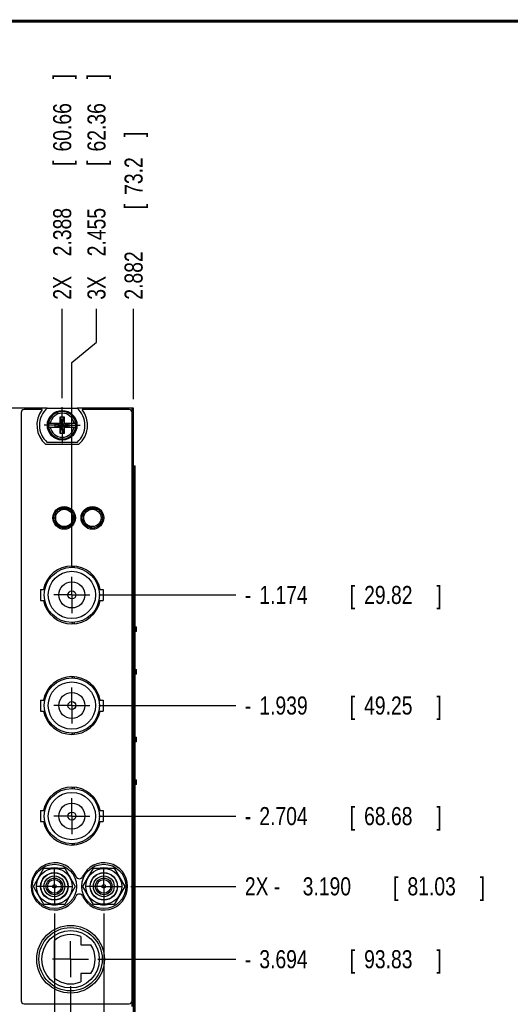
# Model space of a CAD drawing. Header units: inches. Extents: x 0.2 to 16.8, y 0.1 to 10.8.
# Tile 11 of 21: x 5.2 to 8.6, y 4 to 10.8. Entities that reach past the tile are written whole.
import ezdxf

# ---------------------------------------------------------------- set-up
doc = ezdxf.new("R2010")
doc.units = ezdxf.units.IN
doc.header["$LTSCALE"] = 0.935
doc.header["$MEASUREMENT"] = 0
doc.linetypes.add('CENTER', pattern=[0.6, 0.375, -0.075, 0.075, -0.075])
doc.layers.get('0').update_dxf_attribs({"linetype": 'CONTINUOUS'})
doc.layers.add('DEFAULT_1', color=7, linetype='CENTER')
doc.layers.add('DIMENSIONS', color=7, linetype='CONTINUOUS')
doc.styles.get("Standard").update_dxf_attribs({"font": 'txt', "width": 0.8})
doc.dimstyles.new('DIMSTYLE_1', dxfattribs={"dimtxt": 0.125, "dimasz": 0.18, "dimexe": 0.18, "dimexo": 0.0625, "dimgap": 0.09, "dimtad": 0, "dimtih": 1, "dimtoh": 1, "dimdec": 3, "dimzin": 4, "dimdsep": 46, "dimtxsty": 'STANDARD', "dimblk": '_FILLED', "dimblk1": '_FILLED', "dimblk2": '_FILLED', "dimcen": 0.09, "dimadec": 0, "dimazin": 0, "dimtp": 0.01, "dimtm": 0.01, "dimtfac": 1, "dimtdec": 3, "dimtofl": 0, "dimtmove": 0, "dimatfit": 3, "dimldrblk": '_FILLED', "dimfxl": 1, "dimtolj": 1, "dimtzin": 4, "dimarcsym": 0})

# ---------------------------------------------------------------- blocks, each defined once
blk = doc.blocks.new('*D3')
at = {"layer": 'DIMENSIONS', "color": 2, "linetype": 'CONTINUOUS'}
blk.add_line((5.4717, 8.1508), (5.4717, 8.7692), dxfattribs=at)
at = {"layer": 'DIMENSIONS', "color": 2, "linetype": 'CONTINUOUS', "width": 0.8}
for s, p in [(']', (5.5342, 10.3567)), ('60.66', (5.5342, 9.8567)), ('[', (5.5342, 9.7567)), ('2.388', (5.5342, 9.1317)), ('2X ', (5.5342, 8.8317))]:
    blk.add_text(s, height=0.125, rotation=90, dxfattribs=at).set_placement(p)
blk = doc.blocks.new('_FILLED')
at = {"color": 0, "linetype": 'BYBLOCK'}
blk.add_solid([(0, 0), (-1, 0.174), (-1, -0.174)], dxfattribs=at)
blk = doc.blocks.new('*D4')
at = {"layer": 'DIMENSIONS', "color": 2, "linetype": 'CONTINUOUS'}
blk.add_line((5.9657, 8.1437), (5.9657, 8.7692), dxfattribs=at)
at = {"layer": 'DIMENSIONS', "color": 2, "linetype": 'CONTINUOUS', "width": 0.8}
for s, p in [(']', (6.0282, 9.9567)), ('73.2', (6.0282, 9.5567)), ('[', (6.0282, 9.4567)), ('2.882', (6.0282, 8.8317))]:
    blk.add_text(s, height=0.125, rotation=90, dxfattribs=at).set_placement(p)
blk = doc.blocks.new('*D8')
at = {"layer": 'DIMENSIONS', "color": 2, "linetype": 'CONTINUOUS'}
for p, q in [((5.709, 8.5374), (5.709, 8.7692)), ((5.5387, 8.3974), (5.709, 8.5374)), ((5.5387, 6.9768), (5.5387, 8.3974))]:
    blk.add_line(p, q, dxfattribs=at)
at = {"layer": 'DIMENSIONS', "color": 2, "linetype": 'CONTINUOUS', "width": 0.8}
for s, p in [(']', (5.7715, 10.3567)), ('62.36', (5.7715, 9.8567)), ('[', (5.7715, 9.7567)), ('2.455', (5.7715, 9.1317)), ('3X ', (5.7715, 8.8317))]:
    blk.add_text(s, height=0.125, rotation=90, dxfattribs=at).set_placement(p)
blk = doc.blocks.new('*D9')
at = {"layer": 'DIMENSIONS', "color": 2, "linetype": 'CONTINUOUS'}
blk.add_line((5.7597, 4.5856), (5.7597, 2.2517), dxfattribs=at)
at = {"layer": 'DIMENSIONS', "color": 2, "linetype": 'CONTINUOUS', "width": 0.8}
for s, p in [(']', (5.8222, 2.0892)), ('67.97', (5.8222, 1.5892)), ('[', (5.8222, 1.4892)), ('2.676', (5.8222, 0.8642))]:
    blk.add_text(s, height=0.125, rotation=90, dxfattribs=at).set_placement(p)
blk = doc.blocks.new('*D10')
at = {"layer": 'DIMENSIONS', "color": 2, "linetype": 'CONTINUOUS'}
blk.add_line((5.5297, 4.0816), (5.5297, 2.2517), dxfattribs=at)
at = {"layer": 'DIMENSIONS', "color": 2, "linetype": 'CONTINUOUS', "width": 0.8}
for s, p in [(']', (5.5922, 2.0892)), ('62.13', (5.5922, 1.5892)), ('[', (5.5922, 1.4892)), ('2.446', (5.5922, 0.8642))]:
    blk.add_text(s, height=0.125, rotation=90, dxfattribs=at).set_placement(p)
blk = doc.blocks.new('*D11')
at = {"layer": 'DIMENSIONS', "color": 2, "linetype": 'CONTINUOUS'}
for p, q in [((5.4177, 4.5856), (5.4177, 2.6106)), ((5.4177, 2.6106), (5.2044, 2.3865)), ((5.2044, 2.3865), (5.2044, 2.2517))]:
    blk.add_line(p, q, dxfattribs=at)
at = {"layer": 'DIMENSIONS', "color": 2, "linetype": 'CONTINUOUS', "width": 0.8}
for s, p in [(']', (5.2669, 2.0892)), ('59.28', (5.2669, 1.5892)), ('[', (5.2669, 1.4892)), ('2.334', (5.2669, 0.8642))]:
    blk.add_text(s, height=0.125, rotation=90, dxfattribs=at).set_placement(p)
blk = doc.blocks.new('*D20')
at = {"layer": 'DIMENSIONS', "color": 2, "linetype": 'CONTINUOUS'}
blk.add_line((5.7263, 6.7892), (6.6732, 6.7892), dxfattribs=at)
at = {"layer": 'DIMENSIONS', "color": 2, "linetype": 'CONTINUOUS', "width": 0.8}
for s, p in [('1.174', (6.8357, 6.7267)), ('[', (7.4607, 6.7267)), ('29.82', (7.5607, 6.7267)), (']', (8.0607, 6.7267)), ('-', (6.7357, 6.7267))]:
    blk.add_text(s, height=0.125, dxfattribs=at).set_placement(p)
blk = doc.blocks.new('*D21')
at = {"layer": 'DIMENSIONS', "color": 2, "linetype": 'CONTINUOUS'}
blk.add_line((5.7263, 6.0242), (6.6732, 6.0242), dxfattribs=at)
at = {"layer": 'DIMENSIONS', "color": 2, "linetype": 'CONTINUOUS', "width": 0.8}
for s, p in [('1.939', (6.8357, 5.9617)), ('[', (7.4607, 5.9617)), ('49.25', (7.5607, 5.9617)), (']', (8.0607, 5.9617)), ('-', (6.7357, 5.9617))]:
    blk.add_text(s, height=0.125, dxfattribs=at).set_placement(p)
blk = doc.blocks.new('*D22')
at = {"layer": 'DIMENSIONS', "color": 2, "linetype": 'CONTINUOUS'}
blk.add_line((5.7263, 5.2592), (6.6732, 5.2592), dxfattribs=at)
at = {"layer": 'DIMENSIONS', "color": 2, "linetype": 'CONTINUOUS', "width": 0.8}
for s, p in [('2.704', (6.8357, 5.1967)), ('[', (7.4607, 5.1967)), ('68.68', (7.5607, 5.1967)), (']', (8.0607, 5.1967)), ('-', (6.7357, 5.1967))]:
    blk.add_text(s, height=0.125, dxfattribs=at).set_placement(p)
blk = doc.blocks.new('*D23')
at = {"layer": 'DIMENSIONS', "color": 2, "linetype": 'CONTINUOUS'}
blk.add_line((5.9473, 4.7732), (6.6732, 4.7732), dxfattribs=at)
at = {"layer": 'DIMENSIONS', "color": 2, "linetype": 'CONTINUOUS', "width": 0.8}
for s, p in [('2X -', (6.7357, 4.7107)), ('3.190', (7.1357, 4.7107)), ('[', (7.7607, 4.7107)), ('81.03', (7.8607, 4.7107)), (']', (8.3607, 4.7107))]:
    blk.add_text(s, height=0.125, dxfattribs=at).set_placement(p)
blk = doc.blocks.new('*D24')
at = {"layer": 'DIMENSIONS', "color": 2, "linetype": 'CONTINUOUS'}
blk.add_line((5.7173, 4.2692), (6.6732, 4.2692), dxfattribs=at)
at = {"layer": 'DIMENSIONS', "color": 2, "linetype": 'CONTINUOUS', "width": 0.8}
for s, p in [('3.694', (6.8357, 4.2067)), ('[', (7.4607, 4.2067)), ('93.83', (7.5607, 4.2067)), (']', (8.0607, 4.2067)), ('-', (6.7357, 4.2067))]:
    blk.add_text(s, height=0.125, dxfattribs=at).set_placement(p)

msp = doc.modelspace()

# ---------------------------------------------------------------- linework, layer by layer
at = {"color": 7, "linetype": 'CONTINUOUS'}
for p, q in [((5.3674, 8.0812), (4.788, 8.0812)), ((5.1877, 8.0512), (5.1877, 3.9812)), ((5.334, 8.0712), (5.2077, 8.0712)), ((5.368, 8.0817), (5.5755, 8.0817)), ((5.9657, 8.0812), (5.576, 8.0812)), ((5.9357, 8.0712), (5.6094, 8.0712)), ((5.9557, 3.9812), (5.9557, 8.0512)), ((5.9657, 2.9392), (5.9657, 8.0812)), ((5.3771, 7.977), (5.46, 7.977)), ((5.4232, 7.9515), (5.4232, 7.9749)), ((5.4232, 7.9515), (5.5202, 7.9749)), ((5.46, 7.9749), (5.4232, 7.9749)), ((5.4232, 7.9749), (5.5202, 7.9515)), ((5.4579, 7.9061), (5.4855, 8.0203)), ((5.4579, 7.977), (5.4579, 8.0203)), ((5.4855, 7.9061), (5.4579, 8.0203)), ((5.4579, 8.0203), (5.4855, 8.0203)), ((5.46, 7.977), (5.46, 7.9749)), ((5.46, 7.9515), (5.4834, 7.9749)), ((5.4834, 7.9515), (5.46, 7.9749)), ((5.4834, 7.977), (5.4834, 7.9749)), ((5.4834, 7.977), (5.5664, 7.977)), ((5.5202, 7.9749), (5.4834, 7.9749)), ((5.4855, 8.0203), (5.4855, 7.977)), ((5.5202, 7.9515), (5.5202, 7.9749)), ((5.3771, 7.9494), (5.46, 7.9494)), ((5.4232, 7.9515), (5.46, 7.9515)), ((5.4579, 7.9061), (5.4579, 7.9494)), ((5.4855, 7.9061), (5.4579, 7.9061)), ((5.46, 7.9494), (5.46, 7.9515)), ((5.4834, 7.9494), (5.4834, 7.9515)), ((5.4834, 7.9515), (5.5202, 7.9515)), ((5.4834, 7.9494), (5.5664, 7.9494)), ((5.4855, 7.9494), (5.4855, 7.9061)), ((5.5755, 7.8447), (5.368, 7.8447)), ((5.5855, 7.8302), (5.358, 7.8302)), ((5.9657, 7.6812), (5.9774, 7.6812)), ((5.9774, 3.6812), (5.9774, 7.6812)), ((5.4257, 7.3582), (5.4257, 7.2862)), ((5.4497, 7.3822), (5.5217, 7.3822)), ((5.6207, 7.2862), (5.6207, 7.3582)), ((5.6447, 7.3822), (5.7167, 7.3822)), ((5.4497, 7.2622), (5.5217, 7.2622)), ((5.6447, 7.2622), (5.6737, 7.2622)), ((5.6737, 7.2526), (5.6737, 7.2622)), ((5.5387, 6.9802), (5.5475, 6.989)), ((5.5572, 6.9793), (5.5572, 6.9883)), ((5.3217, 6.8272), (5.3217, 6.7512)), ((5.3217, 6.8272), (5.3515, 6.8272)), ((5.7259, 6.8272), (5.7557, 6.8272)), ((5.7557, 6.8272), (5.7557, 6.7512)), ((5.3217, 6.7512), (5.3515, 6.7512)), ((5.7259, 6.7512), (5.7557, 6.7512)), ((5.5387, 6.5982), (5.5475, 6.5894)), ((5.5572, 6.5901), (5.5572, 6.5991)), ((5.9774, 6.5692), (5.9857, 6.5692)), ((5.9857, 6.5372), (5.9857, 6.5692)), ((5.9857, 6.5372), (5.9774, 6.5372)), ((5.9774, 6.2742), (5.9857, 6.2742)), ((5.9857, 6.2422), (5.9857, 6.2742)), ((5.5387, 6.2152), (5.5475, 6.224)), ((5.5572, 6.2143), (5.5572, 6.2233)), ((5.9857, 6.2422), (5.9774, 6.2422)), ((5.3217, 6.0622), (5.3515, 6.0622)), ((5.3217, 6.0622), (5.3217, 5.9862)), ((5.7259, 6.0622), (5.7557, 6.0622)), ((5.7557, 6.0622), (5.7557, 5.9862)), ((5.3217, 5.9862), (5.3515, 5.9862)), ((5.7259, 5.9862), (5.7557, 5.9862)), ((5.5387, 5.8332), (5.5475, 5.8244)), ((5.5572, 5.8251), (5.5572, 5.8341)), ((5.9774, 5.8042), (5.9857, 5.8042)), ((5.9857, 5.7722), (5.9857, 5.8042)), ((5.9857, 5.7722), (5.9774, 5.7722)), ((5.5387, 5.4502), (5.5475, 5.459)), ((5.5572, 5.4493), (5.5572, 5.4583)), ((5.9774, 5.5092), (5.9857, 5.5092)), ((5.9857, 5.4772), (5.9774, 5.4772)), ((5.9857, 5.4772), (5.9857, 5.5092)), ((5.3217, 5.2972), (5.3515, 5.2972)), ((5.3217, 5.2972), (5.3217, 5.2212)), ((5.7259, 5.2972), (5.7557, 5.2972)), ((5.7557, 5.2972), (5.7557, 5.2212)), ((5.3217, 5.2212), (5.3515, 5.2212)), ((5.7259, 5.2212), (5.7557, 5.2212)), ((5.5387, 5.0682), (5.5475, 5.0594)), ((5.5572, 5.0601), (5.5572, 5.0691)), ((5.2734, 4.7732), (5.3455, 4.8982)), ((5.3132, 4.8423), (5.3116, 4.8439)), ((5.3455, 4.8982), (5.4899, 4.8982)), ((5.3927, 4.8982), (5.3927, 4.8982)), ((5.4899, 4.8982), (5.5621, 4.7732)), ((5.5238, 4.8439), (5.5222, 4.8423)), ((5.6154, 4.7732), (5.6875, 4.8982)), ((5.6552, 4.8423), (5.6536, 4.8439)), ((5.6875, 4.8982), (5.8319, 4.8982)), ((5.7347, 4.8982), (5.7347, 4.8982)), ((5.8319, 4.8982), (5.9041, 4.7732)), ((5.8658, 4.8439), (5.8642, 4.8423)), ((5.3455, 4.6482), (5.2734, 4.7732)), ((5.5621, 4.7732), (5.4899, 4.6482)), ((5.6875, 4.6482), (5.6154, 4.7732)), ((5.9041, 4.7732), (5.8319, 4.6482)), ((5.3116, 4.7025), (5.3132, 4.7041)), ((5.5222, 4.7041), (5.5238, 4.7025)), ((5.6536, 4.7025), (5.6552, 4.7041)), ((5.8642, 4.7041), (5.8658, 4.7025)), ((5.4899, 4.6482), (5.3455, 4.6482)), ((5.4427, 4.6482), (5.4427, 4.6482)), ((5.8319, 4.6482), (5.6875, 4.6482)), ((5.7847, 4.6482), (5.7847, 4.6482)), ((5.4187, 4.1391), (5.4187, 4.3993)), ((5.5997, 4.4252), (5.5997, 4.3677)), ((5.5997, 4.3677), (5.6695, 4.3677)), ((5.6695, 4.1707), (5.5997, 4.1707)), ((5.5997, 4.1707), (5.5997, 4.1132)), ((5.2077, 3.9612), (5.9357, 3.9612))]:
    msp.add_line(p, q, dxfattribs=at)
at = {"color": 9, "linetype": 'CONTINUOUS'}
for p, q in [((5.9537, 8.0812), (5.9537, 8.0599)), ((5.9687, 3.6812), (5.9687, 7.6812)), ((5.9773, 3.6812), (5.9773, 7.6812)), ((5.9537, 3.9725), (5.9537, 3.9412))]:
    msp.add_line(p, q, dxfattribs=at)
at = {"color": 7, "linetype": 'CONTINUOUS', "const_width": 0.02}
msp.add_lwpolyline([(16.75, 10.7586), (0.25, 10.7586)], dxfattribs=at)
at = {"color": 7, "linetype": 'CONTINUOUS'}
for centre, radius in [((5.4717, 7.9632), 0.1025), ((5.4717, 7.9632), 0.098), ((5.4857, 7.3222), 0.0785), ((5.4857, 7.3222), 0.07), ((5.4857, 7.3222), 0.06), ((5.6807, 7.3222), 0.0785), ((5.6807, 7.3222), 0.07), ((5.6807, 7.3222), 0.06), ((5.5387, 6.7892), 0.191), ((5.5387, 6.7892), 0.1635), ((5.5387, 6.7892), 0.09), ((5.5387, 6.7892), 0.0275), ((5.5387, 6.0242), 0.191), ((5.5387, 6.0242), 0.1635), ((5.5387, 6.0242), 0.09), ((5.5387, 6.0242), 0.0275), ((5.5387, 5.2592), 0.191), ((5.5387, 5.2592), 0.1635), ((5.5387, 5.2592), 0.09), ((5.5387, 5.2592), 0.0275), ((5.4177, 4.7732), 0.153), ((5.7597, 4.7732), 0.153), ((5.4177, 4.7732), 0.124), ((5.4177, 4.7732), 0.095), ((5.4177, 4.7732), 0.0935), ((5.4177, 4.7732), 0.072), ((5.7597, 4.7732), 0.124), ((5.7597, 4.7732), 0.095), ((5.7597, 4.7732), 0.0935), ((5.7597, 4.7732), 0.072), ((5.4177, 4.7732), 0.0575), ((5.4177, 4.7732), 0.0475), ((5.4177, 4.7732), 0.0127), ((5.7597, 4.7732), 0.0575), ((5.7597, 4.7732), 0.0475), ((5.7597, 4.7732), 0.0127), ((5.5297, 4.2692), 0.234), ((5.5297, 4.2692), 0.219), ((5.5297, 4.2692), 0.199)]:
    msp.add_circle(centre, radius, dxfattribs=at)
for centre, radius, start, end in [((5.2077, 8.0512), 0.02, 90, 180), ((5.4717, 7.9632), 0.175, 141.89221, 229.4642), ((5.4717, 7.9632), 0.1575, 131.20295, 228.79705), ((5.4717, 7.9632), 0.1575, 311.20295, 48.79705), ((5.4717, 7.9632), 0.175, 310.5358, 38.10779), ((5.9357, 8.0512), 0.02, 0, 90), ((5.4717, 7.9632), 0.0956, 171.71661, 188.28339), ((5.4717, 7.9632), 0.0956, 351.71661, 8.28339), ((5.5387, 6.7892), 0.2, 10.95298, 169.04702), ((5.5387, 6.7892), 0.2, 190.95298, 349.04702), ((5.5387, 6.0242), 0.2, 10.95298, 169.04702), ((5.5387, 6.0242), 0.2, 190.95298, 349.04702), ((5.5387, 5.2592), 0.2, 10.95298, 169.04702), ((5.5387, 5.2592), 0.2, 190.95298, 349.04702), ((5.4197, 4.7732), 0.163, 24.55339, 335.44661), ((5.7617, 4.7732), 0.163, 204.55339, 155.44661), ((5.4177, 4.7732), 0.1275, 138.6726, 146.3236), ((5.4177, 4.7732), 0.1275, 78.6764, 101.3236), ((5.4177, 4.7732), 0.1275, 33.6764, 41.3274), ((5.5907, 4.8513), 0.025, 204.55339, 335.44661), ((5.7597, 4.7732), 0.1275, 138.6726, 146.3236), ((5.7597, 4.7732), 0.1275, 78.6764, 101.3236), ((5.7597, 4.7732), 0.1275, 33.6764, 41.3274), ((5.4177, 4.7732), 0.1275, 213.6764, 221.3274), ((5.4177, 4.7732), 0.1275, 318.6726, 326.3236), ((5.5907, 4.6951), 0.025, 24.55339, 155.44661), ((5.7597, 4.7732), 0.1275, 213.6764, 221.3274), ((5.7597, 4.7732), 0.1275, 318.6726, 326.3236), ((5.4177, 4.7732), 0.1275, 258.6764, 281.3236), ((5.7597, 4.7732), 0.1275, 258.6764, 281.3236), ((5.5297, 4.2692), 0.171, 65.83557, 130.4755), ((5.5297, 4.2692), 0.171, 324.82867, 35.17133), ((5.5297, 4.2692), 0.171, 229.5245, 294.16443), ((5.2077, 3.9812), 0.02, 180, 270), ((5.9357, 3.9812), 0.02, 270, 360)]:
    msp.add_arc(centre, radius, start, end, dxfattribs=at)
at = {"color": 9, "linetype": 'CONTINUOUS'}
for radius, start, end in [(0.0947, 8.36374, 171.63626), (0.0832, 9.53359, 170.46641), (0.0947, 188.36374, 351.63626), (0.0832, 189.53359, 350.46641)]:
    msp.add_arc((5.4717, 7.9632), radius, start, end, dxfattribs=at)
at = {"layer": 'DEFAULT_1', "color": 7, "linetype": 'CENTER'}
for p, q in [((5.4717, 7.9632), (5.4717, 8.0883)), ((5.4717, 7.9632), (5.3466, 7.9632)), ((5.4717, 7.9632), (5.4717, 7.8381)), ((5.4717, 7.9632), (5.5968, 7.9632)), ((5.5387, 6.7892), (5.5387, 6.9143)), ((5.5387, 6.7892), (5.4136, 6.7892)), ((5.5387, 6.7892), (5.5387, 6.6641)), ((5.5387, 6.7892), (5.6638, 6.7892)), ((5.5387, 6.0242), (5.5387, 6.1493)), ((5.5387, 6.0242), (5.4136, 6.0242)), ((5.5387, 6.0242), (5.6638, 6.0242)), ((5.5387, 6.0242), (5.5387, 5.8991)), ((5.5387, 5.2592), (5.5387, 5.3843)), ((5.5387, 5.2592), (5.4136, 5.2592)), ((5.5387, 5.2592), (5.6638, 5.2592)), ((5.5387, 5.2592), (5.5387, 5.1341)), ((5.4177, 4.7732), (5.4177, 4.8983)), ((5.7597, 4.7732), (5.7597, 4.8983)), ((5.4177, 4.7732), (5.2926, 4.7732)), ((5.4177, 4.7732), (5.5428, 4.7732)), ((5.4177, 4.7732), (5.4177, 4.6481)), ((5.7597, 4.7732), (5.6346, 4.7732)), ((5.7597, 4.7732), (5.8848, 4.7732)), ((5.7597, 4.7732), (5.7597, 4.6481)), ((5.5297, 4.2692), (5.5297, 4.3943)), ((5.5297, 4.2692), (5.4046, 4.2692)), ((5.5297, 4.2692), (5.6548, 4.2692)), ((5.5297, 4.2692), (5.5297, 4.1441))]:
    msp.add_line(p, q, dxfattribs=at)

# ---------------------------------------------------------------- dimensions: what is measured, and where the dimension line sits
at = {"layer": 'DIMENSIONS', "color": 2, "linetype": 'CONTINUOUS'}
for feature_location, offset, dtype, origin, text, picture, middle in [((5.4717, 8.1508), (0, 0.6184), 1, (3.0837, 8.0883), '2X <>', '*D3', (5.4717, 9.6442)), ((5.5387144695, 6.9767969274), (0.1702861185, 1.7924), 0, (3.0837144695, 8.0882969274), '3X <>', '*D8', (5.709000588, 9.6441969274)), ((5.7263, 6.7892), (0.9469, 0), 0, (3.0837, 7.9632), '-<>', '*D20', (7.4482, 6.7892)), ((5.7263, 6.0242), (0.9469, 0), 0, (3.0837, 7.9632), '-<>', '*D21', (7.4482, 6.0242)), ((5.7263, 5.2592), (0.9469, 0), 0, (3.0837, 7.9632), '-<>', '*D22', (7.4482, 5.2592)), ((5.9473, 4.7732), (0.7259, 0), 0, (3.0837, 7.9632), '2X -<>', '*D23', (7.5982, 4.7732)), ((5.7173, 4.2692), (0.9559, 0), 0, (3.0837, 7.9632), '-<>', '*D24', (7.4482, 4.2692))]:
    dim = msp.add_ordinate_dim(feature_location=feature_location, offset=offset, dtype=dtype, origin=origin, text=text, dimstyle='DIMSTYLE_1', dxfattribs=at)
    dim.commit()
    dim.dimension.update_dxf_attribs({"geometry": picture, "text_midpoint": middle})
for feature_location, offset, dtype, origin, picture, middle in [((5.9657, 8.1437), (0, 0.6255), 1, (3.0837, 8.0883), '*D4', (5.9657, 9.4442)), ((5.7597, 4.5856), (0, -2.3339), 1, (3.0837, 7.9632), '*D9', (5.7597, 1.5267)), ((5.5297, 4.0816), (0, -1.8299), 1, (3.0837, 7.9632), '*D10', (5.5297, 1.5267)), ((5.4177, 4.5856), (-0.2134, -2.3339), 0, (3.0837, 7.9632), '*D11', (5.2044, 1.5267))]:
    dim = msp.add_ordinate_dim(feature_location=feature_location, offset=offset, dtype=dtype, origin=origin, dimstyle='DIMSTYLE_1', dxfattribs=at)
    dim.commit()
    dim.dimension.update_dxf_attribs({"geometry": picture, "text_midpoint": middle})

doc.saveas('drawing.dxf')
